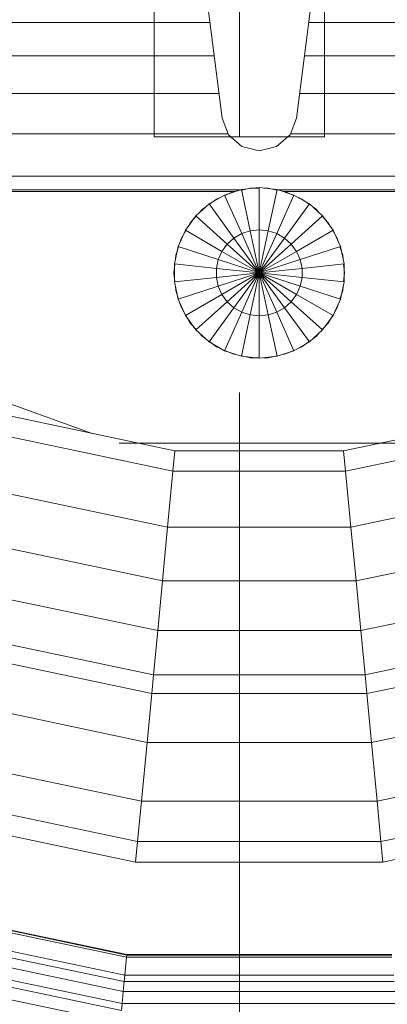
# Model space of a CAD drawing. Header units: millimetres. Extents: x -121 to 21848, y 1231 to 38988.
# Tile 54 of 70: x 14844 to 14951, y 36406 to 36695. Entities that reach past the tile are written whole.
import ezdxf

# ---------------------------------------------------------------- set-up
doc = ezdxf.new("R2010")
doc.units = ezdxf.units.MM
doc.linetypes.add('ADSK_Осевая', pattern=[700, 500, -100, 0, -100])
for name, color, linetype, lineweight in [('A-____-____-DIMS', 211, 'Continuous', 9), ('A-____-____-DIMS-50', 211, 'Continuous', 9), ('M-EQPM-____-OTLN', 50, 'Continuous', 20), ('P-PIPE-____-CNTR', 3, 'ADSK_Осевая', 20), ('P-PIPE-____-OTLN', 3, 'Continuous', 20)]:
    doc.layers.add(name, color=color, linetype=linetype, lineweight=lineweight)
doc.styles.add('GOST Common_2', font='GOST_Common.ttf', dxfattribs={"width": 0.9, "height": 125})
doc.dimstyles.new('ADSK_Основной_2_5_мм', dxfattribs={"dimscale": 304.8, "dimtxt": 0.412449, "dimasz": 0.328084, "dimexe": 0.246063, "dimexo": 0.000807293, "dimgap": 0.049213, "dimtad": 1, "dimdec": 0, "dimlfac": 304.8, "dimdsep": 46, "dimtxsty": 'GOST Common_2', "dimblk1": 'OBLIQUE', "dimblk2": 'OBLIQUE', "dimsah": 1, "dimcen": 0.09, "dimdle": 0.246063, "dimazin": 2, "dimtfac": 1, "dimtdec": 4, "dimtix": 1, "dimtmove": 0, "dimatfit": 3, "dimfxl": 1, "dimtvp": 1, "dimtolj": 1, "dimtzin": 0, "dimlwd": 20, "dimlwe": 20, "dimarcsym": 2})

# ---------------------------------------------------------------- blocks, each defined once
blk = doc.blocks.new('Прямая форма - V line-609016-В_Этаж 01_Канализация')
at = {"layer": 'M-EQPM-____-OTLN', "color": 9}
for p, q in [((-17.64, -108.83), (-10.91, -161.71)), ((10.91, -161.71), (17.64, -108.83)), ((-14.47, -133.71), (-118.83, -133.71)), ((118.83, -133.71), (14.47, -133.71)), ((-13.23, -143.5), (-118.83, -143.5)), ((118.83, -143.5), (13.23, -143.5)), ((-11.83, -154.51), (-118.83, -154.51)), ((118.83, -154.51), (11.83, -154.51)), ((-10.91, -161.71), (-9.03, -166.6)), ((9.03, -166.6), (10.91, -161.71)), ((-9.11, -166.38), (-118.83, -166.38)), ((-9.03, -166.6), (-5.09, -170.07)), ((5.09, -170.07), (9.03, -166.6)), ((118.83, -166.38), (9.11, -166.38)), ((-5.09, -170.07), (0, -171.32)), ((0, -171.32), (5.09, -170.07)), ((118.83, -178.78), (-118.83, -178.78)), ((-118.83, -182.73), (-5.2, -182.73)), ((-7.32, -183.27), (-118.83, -183.27)), ((-10.17, -184.3), (-14.69, -186.91)), ((-5.2, -182.68), (-10.17, -184.3)), ((-10.17, -184.3), (-5.13, -195.6)), ((-10.11, -184.42), (-7.73, -183.36)), ((-7.73, -183.36), (-6.44, -183.09)), ((0, -182.13), (-5.2, -182.68)), ((-5.2, -182.68), (-2.62, -194.79)), ((-5.17, -182.82), (-2.61, -182.27)), ((-2.61, -182.27), (0, -182.27)), ((5.2, -182.68), (0, -182.13)), ((0, -182.13), (0, -194.51)), ((1.3, -182.27), (2.61, -182.27)), ((2.61, -182.27), (5.17, -182.82)), ((2.62, -194.79), (5.2, -182.68)), ((5.13, -195.6), (10.17, -184.3)), ((10.17, -184.3), (5.2, -182.68)), ((5.34, -182.73), (118.83, -182.73)), ((6.44, -183.09), (7.73, -183.36)), ((118.83, -183.27), (7.32, -183.27)), ((7.73, -183.36), (10.11, -184.42)), ((14.69, -186.91), (10.17, -184.3)), ((-14.69, -186.91), (-18.58, -190.41)), ((-14.69, -186.91), (-7.42, -196.92)), ((-14.61, -187.02), (-12.5, -185.48)), ((-12.5, -185.48), (-11.3, -184.95)), ((7.42, -196.92), (14.69, -186.91)), ((11.3, -184.95), (12.5, -185.48)), ((12.5, -185.48), (14.61, -187.02)), ((18.58, -190.41), (14.69, -186.91)), ((-18.58, -190.41), (-21.65, -194.63)), ((-20.23, -192.44), (-18.48, -190.5)), ((-18.58, -190.41), (-9.38, -198.69)), ((-17.6, -189.53), (-16.73, -188.56)), ((-16.73, -188.56), (-15.67, -187.79)), ((9.38, -198.69), (18.58, -190.41)), ((15.67, -187.79), (16.73, -188.56)), ((16.73, -188.56), (17.6, -189.53)), ((18.48, -190.5), (20.23, -192.44)), ((21.65, -194.63), (18.58, -190.41)), ((-20.88, -193.58), (-20.23, -192.44)), ((20.23, -192.44), (20.88, -193.58)), ((-21.65, -194.63), (-23.78, -199.41)), ((-22.84, -196.97), (-21.53, -194.7)), ((-21.65, -194.63), (-10.93, -200.82)), ((-5.13, -195.6), (-7.42, -196.92)), ((-2.62, -194.79), (-5.13, -195.6)), ((-5.13, -195.6), (0, -207.13)), ((0, -194.51), (-2.62, -194.79)), ((-2.62, -194.79), (0, -207.13)), ((2.62, -194.79), (0, -194.51)), ((0, -194.51), (0, -207.13)), ((0, -207.13), (2.62, -194.79)), ((0, -207.13), (5.13, -195.6)), ((5.13, -195.6), (2.62, -194.79)), ((7.42, -196.92), (5.13, -195.6)), ((10.93, -200.82), (21.65, -194.63)), ((21.53, -194.7), (22.84, -196.97)), ((23.78, -199.41), (21.65, -194.63)), ((-23.24, -198.21), (-22.84, -196.97)), ((-9.38, -198.69), (-10.93, -200.82)), ((-7.42, -196.92), (-9.38, -198.69)), ((-9.38, -198.69), (0, -207.13)), ((-7.42, -196.92), (0, -207.13)), ((0, -207.13), (7.42, -196.92)), ((0, -207.13), (9.38, -198.69)), ((9.38, -198.69), (7.42, -196.92)), ((10.93, -200.82), (9.38, -198.69)), ((22.84, -196.97), (23.24, -198.21)), ((-23.78, -199.41), (-24.86, -204.52)), ((-24.59, -203.24), (-24.45, -201.94)), ((-24.45, -201.94), (-23.65, -199.45)), ((-23.78, -199.41), (-12, -203.23)), ((-10.93, -200.82), (-12, -203.23)), ((-10.93, -200.82), (0, -207.13)), ((0, -207.13), (10.93, -200.82)), ((12, -203.23), (10.93, -200.82)), ((12, -203.23), (23.78, -199.41)), ((23.65, -199.45), (24.45, -201.94)), ((24.86, -204.52), (23.78, -199.41)), ((24.45, -201.94), (24.59, -203.24)), ((-25, -207.13), (-24.73, -204.54)), ((-24.86, -204.52), (-12.55, -205.82)), ((-24.86, -204.52), (-24.86, -209.75)), ((-12, -203.23), (-12.55, -205.82)), ((-12, -203.23), (0, -207.13)), ((0, -207.13), (12, -203.23)), ((12.55, -205.82), (12, -203.23)), ((12.55, -205.82), (24.86, -204.52)), ((24.73, -204.54), (25, -207.13)), ((24.86, -209.75), (24.86, -204.52)), ((-24.73, -209.73), (-25, -207.13)), ((-12.55, -205.82), (0, -207.13)), ((-12.55, -205.82), (-12.55, -208.45)), ((-12.55, -208.45), (0, -207.13)), ((-12, -211.04), (0, -207.13)), ((-10.93, -213.45), (0, -207.13)), ((-9.38, -215.58), (0, -207.13)), ((-7.42, -217.35), (0, -207.13)), ((-5.13, -218.67), (0, -207.13)), ((-2.62, -219.48), (0, -207.13)), ((0, -207.13), (12.55, -205.82)), ((0, -207.13), (12.55, -208.45)), ((0, -207.13), (12, -211.04)), ((0, -207.13), (10.93, -213.45)), ((0, -207.13), (9.38, -215.58)), ((0, -207.13), (7.42, -217.35)), ((0, -207.13), (5.13, -218.67)), ((0, -207.13), (2.62, -219.48)), ((0, -207.13), (0, -219.76)), ((12.55, -208.45), (12.55, -205.82)), ((25, -207.13), (24.73, -209.73)), ((-24.86, -209.75), (-12.55, -208.45)), ((-24.86, -209.75), (-23.78, -214.86)), ((-12.55, -208.45), (-12, -211.04)), ((12, -211.04), (12.55, -208.45)), ((12.55, -208.45), (24.86, -209.75)), ((23.78, -214.86), (24.86, -209.75)), ((-24.45, -212.33), (-24.59, -211.03)), ((-23.65, -214.82), (-24.45, -212.33)), ((-23.78, -214.86), (-12, -211.04)), ((-21.65, -219.63), (-10.93, -213.45)), ((-12, -211.04), (-10.93, -213.45)), ((-10.93, -213.45), (-9.38, -215.58)), ((9.38, -215.58), (10.93, -213.45)), ((10.93, -213.45), (12, -211.04)), ((10.93, -213.45), (21.65, -219.63)), ((12, -211.04), (23.78, -214.86)), ((24.45, -212.33), (23.65, -214.82)), ((24.59, -211.03), (24.45, -212.33)), ((-23.78, -214.86), (-21.65, -219.63)), ((-22.84, -217.3), (-23.24, -216.06)), ((-18.58, -223.86), (-9.38, -215.58)), ((-9.38, -215.58), (-7.42, -217.35)), ((7.42, -217.35), (9.38, -215.58)), ((9.38, -215.58), (18.58, -223.86)), ((21.65, -219.63), (23.78, -214.86)), ((23.24, -216.06), (22.84, -217.3)), ((-22.18, -218.44), (-22.84, -217.3)), ((-14.69, -227.36), (-7.42, -217.35)), ((-10.17, -229.97), (-5.13, -218.67)), ((-7.42, -217.35), (-5.13, -218.67)), ((-5.13, -218.67), (-2.62, -219.48)), ((2.62, -219.48), (5.13, -218.67)), ((5.13, -218.67), (7.42, -217.35)), ((5.13, -218.67), (10.17, -229.97)), ((7.42, -217.35), (14.69, -227.36)), ((22.84, -217.3), (22.18, -218.44)), ((-21.65, -219.63), (-18.58, -223.86)), ((-20.23, -221.83), (-21.53, -219.57)), ((-18.48, -223.77), (-20.23, -221.83)), ((-5.2, -231.59), (-2.62, -219.48)), ((-2.62, -219.48), (0, -219.76)), ((0, -219.76), (2.62, -219.48)), ((0, -219.76), (0, -232.13)), ((2.62, -219.48), (5.2, -231.59)), ((20.23, -221.83), (18.48, -223.77)), ((18.58, -223.86), (21.65, -219.63)), ((21.53, -219.57), (20.23, -221.83)), ((-18.58, -223.86), (-14.69, -227.36)), ((-16.73, -225.71), (-17.6, -224.74)), ((14.69, -227.36), (18.58, -223.86)), ((17.6, -224.74), (16.73, -225.71)), ((-15.67, -226.48), (-16.73, -225.71)), ((-14.69, -227.36), (-10.17, -229.97)), ((-12.5, -228.79), (-14.61, -227.25)), ((10.17, -229.97), (14.69, -227.36)), ((14.61, -227.25), (12.5, -228.79)), ((16.73, -225.71), (15.67, -226.48)), ((-49.02, -254.19), (-118.83, -229.09)), ((-11.3, -229.32), (-12.5, -228.79)), ((-10.17, -229.97), (-5.2, -231.59)), ((-7.73, -230.91), (-10.11, -229.85)), ((-6.44, -231.18), (-7.73, -230.91)), ((5.2, -231.59), (10.17, -229.97)), ((7.73, -230.91), (6.44, -231.18)), ((10.11, -229.85), (7.73, -230.91)), ((12.5, -228.79), (11.3, -229.32)), ((-5.2, -231.59), (0, -232.13)), ((-2.61, -232), (-5.17, -231.45)), ((0, -232), (-2.61, -232)), ((0, -232.13), (5.2, -231.59)), ((2.61, -232), (1.3, -232)), ((5.17, -231.45), (2.61, -232)), ((-73.23, -249.09), (-24.73, -259.3)), ((24.73, -259.3), (73.23, -249.09)), ((-74.91, -254.82), (-25.3, -265.27)), ((-74.91, -254.82), (-25.3, -265.27)), ((25.3, -265.27), (74.91, -254.82)), ((25.3, -265.27), (74.91, -254.82)), ((41.1, -257.04), (-41.1, -257.04)), ((-25.3, -265.27), (-24.73, -259.3)), ((-25.3, -265.27), (-24.73, -259.3)), ((-24.73, -259.3), (24.73, -259.3)), ((25.3, -265.27), (24.73, -259.3)), ((25.3, -265.27), (24.73, -259.3)), ((-26.87, -281.7), (-25.3, -265.27)), ((-26.87, -281.7), (-25.3, -265.27)), ((-25.3, -265.27), (25.3, -265.27)), ((-25.3, -265.27), (25.3, -265.27)), ((26.87, -281.7), (25.3, -265.27)), ((26.87, -281.7), (25.3, -265.27)), ((-79.55, -270.61), (-26.87, -281.7)), ((-79.55, -270.61), (-26.87, -281.7)), ((26.87, -281.7), (79.55, -270.61)), ((26.87, -281.7), (79.55, -270.61)), ((-28.37, -297.46), (-26.87, -281.7)), ((-28.37, -297.46), (-26.87, -281.7)), ((-26.87, -281.7), (26.87, -281.7)), ((-26.87, -281.7), (26.87, -281.7)), ((28.37, -297.46), (26.87, -281.7)), ((28.37, -297.46), (26.87, -281.7)), ((-84, -285.74), (-28.37, -297.46)), ((-84, -285.74), (-28.37, -297.46)), ((28.37, -297.46), (84, -285.74)), ((28.37, -297.46), (84, -285.74)), ((-88.12, -299.76), (-29.77, -312.05)), ((-88.12, -299.76), (-29.77, -312.05)), ((-29.77, -312.05), (-28.37, -297.46)), ((-29.77, -312.05), (-28.37, -297.46)), ((-28.37, -297.46), (28.37, -297.46)), ((-28.37, -297.46), (28.37, -297.46)), ((29.77, -312.05), (28.37, -297.46)), ((29.77, -312.05), (28.37, -297.46)), ((29.77, -312.05), (88.13, -299.76)), ((29.77, -312.05), (88.13, -299.76)), ((-91.79, -312.24), (-31, -325.04)), ((-91.79, -312.24), (-31, -325.04)), ((-31, -325.04), (-29.77, -312.05)), ((-31, -325.04), (-29.77, -312.05)), ((-29.77, -312.05), (29.77, -312.05)), ((-29.77, -312.05), (29.77, -312.05)), ((31.01, -325.04), (29.77, -312.05)), ((31.01, -325.04), (29.77, -312.05)), ((31.01, -325.04), (91.79, -312.24)), ((31.01, -325.04), (91.79, -312.24)), ((-93.35, -317.52), (-31.53, -330.54)), ((-93.35, -317.52), (-31.53, -330.54)), ((31.53, -330.54), (93.35, -317.52)), ((31.53, -330.54), (93.35, -317.52)), ((-31.53, -330.54), (-31, -325.04)), ((-31.53, -330.54), (-31, -325.04)), ((-31, -325.04), (31.01, -325.04)), ((-31, -325.04), (31.01, -325.04)), ((31.53, -330.54), (31.01, -325.04)), ((31.53, -330.54), (31.01, -325.04)), ((-97.38, -331.24), (-32.89, -344.83)), ((-97.38, -331.24), (-32.89, -344.83)), ((-32.89, -344.83), (-31.53, -330.54)), ((-32.89, -344.83), (-31.53, -330.54)), ((-31.53, -330.54), (31.53, -330.54)), ((-31.53, -330.54), (31.53, -330.54)), ((32.89, -344.83), (31.53, -330.54)), ((32.89, -344.83), (31.53, -330.54)), ((32.89, -344.83), (97.38, -331.24)), ((32.89, -344.83), (97.38, -331.24)), ((-34.54, -362.11), (-32.89, -344.83)), ((-34.54, -362.11), (-32.89, -344.83)), ((-32.89, -344.83), (32.89, -344.83)), ((-32.89, -344.83), (32.89, -344.83)), ((34.54, -362.11), (32.89, -344.83)), ((34.54, -362.11), (32.89, -344.83)), ((-102.26, -347.85), (-34.54, -362.11)), ((-102.26, -347.85), (-34.54, -362.11)), ((34.54, -362.11), (102.26, -347.85)), ((34.54, -362.11), (102.26, -347.85)), ((-105.6, -359.2), (-35.67, -373.93)), ((-105.6, -359.2), (-35.67, -373.93)), ((35.67, -373.93), (105.6, -359.2)), ((35.67, -373.93), (105.6, -359.2)), ((-35.67, -373.93), (-34.54, -362.11)), ((-35.67, -373.93), (-34.54, -362.11)), ((-34.54, -362.11), (34.54, -362.11)), ((-34.54, -362.11), (34.54, -362.11)), ((35.67, -373.93), (34.54, -362.11)), ((35.67, -373.93), (34.54, -362.11)), ((-107.3, -364.97), (-36.24, -379.93)), ((-36.24, -379.93), (-107.3, -364.97)), ((36.24, -379.93), (107.3, -364.97)), ((36.24, -379.93), (107.3, -364.97)), ((-36.24, -379.93), (-35.67, -373.93)), ((-36.24, -379.93), (-35.67, -373.93)), ((-35.67, -373.93), (35.67, -373.93)), ((-35.67, -373.93), (35.67, -373.93)), ((36.24, -379.93), (35.67, -373.93)), ((36.24, -379.93), (35.67, -373.93)), ((-36.24, -379.93), (36.24, -379.93)), ((36.24, -379.93), (-36.24, -379.93)), ((-115.17, -391.77), (-38.9, -407.83)), ((-115.17, -391.77), (-38.9, -407.83)), ((-115, -391.17), (-38.84, -407.21)), ((-115, -391.17), (-38.84, -407.21)), ((-38.83, -407.07), (-114.96, -391.04)), ((-114.96, -391.04), (-38.83, -407.07)), ((-116.66, -396.81), (-39.4, -413.08)), ((-116.66, -396.81), (-39.4, -413.08)), ((-117.19, -398.64), (-39.58, -414.98)), ((-117.19, -398.64), (-39.58, -414.98)), ((-118.02, -401.46), (-39.86, -417.92)), ((-118.02, -401.46), (-39.86, -417.92)), ((-119.58, -406.75), (-40.39, -423.42)), ((-119.58, -406.75), (-40.39, -423.42)), ((-119.02, -404.84), (-40.2, -421.44)), ((-119.02, -404.84), (-40.2, -421.44)), ((-38.84, -407.21), (-38.83, -407.07)), ((-38.84, -407.21), (-38.83, -407.07)), ((-38.83, -407.07), (38.83, -407.07)), ((-38.83, -407.07), (38.83, -407.07)), ((-39.4, -413.08), (-38.9, -407.83)), ((-39.4, -413.08), (-38.9, -407.83)), ((-38.9, -407.83), (-38.84, -407.21)), ((-38.9, -407.83), (-38.84, -407.21)), ((-38.9, -407.83), (38.9, -407.83)), ((-38.9, -407.83), (38.9, -407.83)), ((-38.84, -407.21), (38.84, -407.21)), ((-38.84, -407.21), (38.84, -407.21)), ((-120.62, -410.31), (-40.74, -427.13)), ((-120.62, -410.31), (-40.74, -427.13)), ((-39.86, -417.92), (-39.58, -414.98)), ((-39.86, -417.92), (-39.58, -414.98)), ((-39.58, -414.98), (-39.4, -413.08)), ((-39.58, -414.98), (-39.4, -413.08)), ((-39.58, -414.98), (39.58, -414.98)), ((-39.58, -414.98), (39.58, -414.98)), ((-39.4, -413.08), (39.4, -413.08)), ((-39.4, -413.08), (39.4, -413.08)), ((-40.2, -421.44), (-39.86, -417.92)), ((-40.2, -421.44), (-39.86, -417.92)), ((-39.86, -417.92), (39.87, -417.92)), ((-39.86, -417.92), (39.87, -417.92)), ((-40.39, -423.42), (-40.2, -421.44)), ((-40.39, -423.42), (-40.2, -421.44)), ((-40.2, -421.44), (40.2, -421.44)), ((-40.2, -421.44), (40.2, -421.44))]:
    blk.add_line(p, q, dxfattribs=at)
blk = doc.blocks.new('Прямая форма - FU - 054-609017-В_Этаж 01_Канализация')
blk.add_blockref('Прямая форма - V line-609016-В_Этаж 01_Канализация', (0, 0))
blk = doc.blocks.new('V line_ifc_RVT-1-В_Этаж 01_Канализация')
at = {"layer": 'M-EQPM-____-OTLN', "color": 9, "lineweight": 20}
blk.add_blockref('Прямая форма - FU - 054-609017-В_Этаж 01_Канализация', (34669.08, 36827.63), dxfattribs=at)
blk = doc.blocks.new('DIMBLOCK3-В_Этаж 01_Канализация')
at = {"layer": 'A-____-____-DIMS-50', "lineweight": 20}
for p, q in [((14907.95, 36142.07), (14907.95, 36585.45)), ((14307.95, 36142.07), (14307.95, 36217.07)), ((14232.95, 36142.07), (14982.95, 36142.07)), ((14307.95, 36142.07), (14307.95, 36137.78)), ((14907.95, 36142.07), (14907.95, 36067.07))]:
    blk.add_line(p, q, dxfattribs=at)
at = {"layer": 'A-____-____-DIMS-50', "lineweight": 40}
for p, q in [((14307.95, 36142.07), (14357.95, 36192.07)), ((14907.95, 36142.07), (14957.95, 36192.07)), ((14307.95, 36142.07), (14257.95, 36092.07)), ((14907.95, 36142.07), (14857.95, 36092.07))]:
    blk.add_line(p, q, dxfattribs=at)
at = {"layer": 'A-____-____-DIMS-50', "color": 0, "lineweight": 20, "insert": (14489.69, 36320.43), "char_height": 125, "width": 283.8162, "attachment_point": 1, "line_spacing_factor": 1.022761, "style": 'GOST Common_2'}
blk.add_mtext('600', dxfattribs=at)
blk = doc.blocks.new('_Oblique')
at = {"color": 0, "linetype": 'ByBlock', "lineweight": -2}
blk.add_line((-0.5, -0.5), (0.5, 0.5), dxfattribs=at)

msp = doc.modelspace()

# ---------------------------------------------------------------- linework, layer by layer
at = {"layer": 'P-PIPE-____-CNTR', "color": 22}
msp.add_line((14907.9482, 36660.4513), (14907.948, 36803.8028), dxfattribs=at)
at = {"layer": 'P-PIPE-____-OTLN', "color": 22}
for p, q in [((14882.948, 36803.8027), (14882.9482, 36660.4513)), ((14932.9482, 36660.4514), (14932.948, 36803.8028)), ((14882.9482, 36660.4513), (14932.9482, 36660.4514))]:
    msp.add_line(p, q, dxfattribs=at)

# ---------------------------------------------------------------- block references
at = {"lineweight": 9}
msp.add_blockref('V line_ifc_RVT-1-В_Этаж 01_Канализация', (-19755.2921, 0), dxfattribs=at)

# ---------------------------------------------------------------- dimensions: what is measured, and where the dimension line sits
at = {"layer": 'A-____-____-DIMS', "lineweight": 20}
dim = msp.add_linear_dim(base=(14907.9482, 36142.0722), p1=(14307.9482, 36212.7829), p2=(14907.9482, 36660.4513), dimstyle='ADSK_Основной_2_5_мм', override={"dimpost": '<>', "dimfxl": 748.603402}, dxfattribs=at)
dim.commit()
dim.dimension.update_dxf_attribs({"geometry": 'DIMBLOCK3-В_Этаж 01_Канализация', "text_midpoint": (14607.9482, 36219.5722)})

doc.saveas('drawing.dxf')
